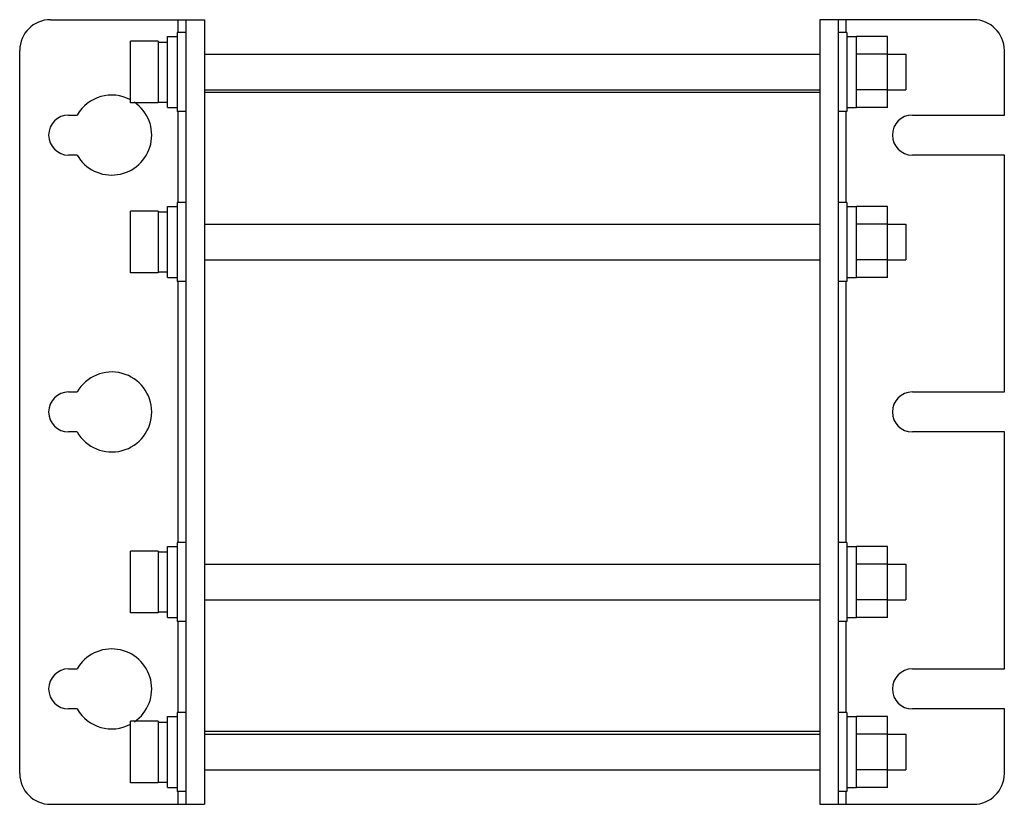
# Model space of a CAD drawing. Header units: millimetres. Extents: x 23 to 183, y 79 to 207.
import ezdxf

# ---------------------------------------------------------------- set-up
doc = ezdxf.new("R2010")
doc.units = ezdxf.units.MM
doc.header["$LTSCALE"] = 18.64553
doc.layers.get('0').update_dxf_attribs({"linetype": 'CONTINUOUS'})

msp = doc.modelspace()

# ---------------------------------------------------------------- linework, layer by layer
at = {"color": 7, "linetype": 'Continuous'}
for p, q in [((27.88, 206.77), (52.88, 206.77)), ((48.63, 204.67), (48.63, 206.77)), ((49.88, 206.77), (49.88, 79.27)), ((52.88, 206.77), (52.88, 79.27)), ((152.88, 206.77), (152.88, 79.27)), ((177.88, 206.77), (152.88, 206.77)), ((155.88, 206.77), (155.88, 79.27)), ((157.13, 206.77), (157.13, 204.67)), ((40.88, 193.27), (40.88, 203.27)), ((45.38, 203.27), (40.88, 203.27)), ((45.38, 203.27), (45.38, 193.27)), ((46.88, 192.52), (46.88, 204.02)), ((46.88, 204.02), (48.48, 204.02)), ((48.48, 204.67), (48.48, 191.87)), ((49.88, 204.67), (48.48, 204.67)), ((157.28, 204.67), (155.88, 204.67)), ((157.28, 204.67), (157.28, 191.87)), ((157.28, 204.02), (158.88, 204.02)), ((158.88, 192.5), (158.88, 204.04)), ((163.88, 204.04), (158.88, 204.04)), ((163.88, 192.5), (163.88, 204.04)), ((22.88, 84.27), (22.88, 201.77)), ((45.38, 203.14), (46.88, 203.14)), ((182.88, 191.27), (182.88, 201.77)), ((52.88, 201.17), (152.88, 201.17)), ((163.88, 201.16), (158.88, 201.16)), ((163.88, 201.17), (166.88, 201.17)), ((166.88, 201.17), (166.88, 195.37)), ((52.88, 195.37), (152.88, 195.37)), ((163.88, 195.38), (158.88, 195.38)), ((163.88, 195.37), (166.88, 195.37)), ((152.88, 194.92), (52.88, 194.92)), ((45.38, 193.27), (40.88, 193.27)), ((45.38, 193.39), (46.88, 193.39)), ((46.88, 192.52), (48.48, 192.52)), ((157.28, 192.52), (158.88, 192.52)), ((163.88, 192.5), (158.88, 192.5)), ((30.83, 191.27), (32.2, 191.27)), ((49.88, 191.87), (48.48, 191.87)), ((48.63, 177.04), (48.63, 191.87)), ((157.28, 191.87), (155.88, 191.87)), ((157.13, 191.87), (157.13, 177.04)), ((167.93, 191.27), (182.88, 191.27)), ((32.2, 184.77), (30.83, 184.77)), ((182.88, 184.77), (167.93, 184.77)), ((182.88, 146.27), (182.88, 184.77)), ((46.88, 164.89), (46.88, 176.39)), ((46.88, 176.39), (48.48, 176.39)), ((48.48, 177.04), (48.48, 164.24)), ((49.88, 177.04), (48.48, 177.04)), ((157.28, 177.04), (155.88, 177.04)), ((157.28, 177.04), (157.28, 164.24)), ((157.28, 176.39), (158.88, 176.39)), ((163.88, 176.42), (158.88, 176.42)), ((158.88, 164.87), (158.88, 176.42)), ((163.88, 164.87), (163.88, 176.42)), ((40.88, 165.64), (40.88, 175.64)), ((45.38, 175.64), (40.88, 175.64)), ((45.38, 175.64), (45.38, 165.64)), ((45.38, 175.52), (46.88, 175.52)), ((52.88, 173.54), (152.88, 173.54)), ((163.88, 173.53), (158.88, 173.53)), ((163.88, 173.54), (166.88, 173.54)), ((166.88, 173.54), (166.88, 167.74)), ((52.88, 167.74), (152.88, 167.74)), ((163.88, 167.76), (158.88, 167.76)), ((163.88, 167.74), (166.88, 167.74)), ((45.38, 165.64), (40.88, 165.64)), ((45.38, 165.77), (46.88, 165.77)), ((46.88, 164.89), (48.48, 164.89)), ((157.28, 164.89), (158.88, 164.89)), ((163.88, 164.87), (158.88, 164.87)), ((49.88, 164.24), (48.48, 164.24)), ((48.63, 121.79), (48.63, 164.24)), ((157.28, 164.24), (155.88, 164.24)), ((157.13, 164.24), (157.13, 121.79)), ((30.83, 146.27), (32.2, 146.27)), ((167.93, 146.27), (182.88, 146.27)), ((32.2, 139.77), (30.83, 139.77)), ((182.88, 139.77), (167.93, 139.77)), ((182.88, 101.27), (182.88, 139.77)), ((48.48, 121.79), (48.48, 108.99)), ((49.88, 121.79), (48.48, 121.79)), ((157.28, 121.79), (155.88, 121.79)), ((157.28, 121.79), (157.28, 108.99)), ((40.88, 110.39), (40.88, 120.39)), ((45.38, 120.39), (40.88, 120.39)), ((45.38, 120.39), (45.38, 110.39)), ((45.38, 120.27), (46.88, 120.27)), ((46.88, 109.64), (46.88, 121.14)), ((46.88, 121.14), (48.48, 121.14)), ((157.28, 121.14), (158.88, 121.14)), ((163.88, 121.17), (158.88, 121.17)), ((158.88, 109.62), (158.88, 121.17)), ((163.88, 109.62), (163.88, 121.17)), ((52.88, 118.29), (152.88, 118.29)), ((163.88, 118.28), (158.88, 118.28)), ((163.88, 118.29), (166.88, 118.29)), ((166.88, 118.29), (166.88, 112.49)), ((52.88, 112.49), (152.88, 112.49)), ((163.88, 112.51), (158.88, 112.51)), ((163.88, 112.49), (166.88, 112.49)), ((45.38, 110.52), (46.88, 110.52)), ((45.38, 110.39), (40.88, 110.39)), ((46.88, 109.64), (48.48, 109.64)), ((49.88, 108.99), (48.48, 108.99)), ((48.63, 94.17), (48.63, 108.99)), ((157.28, 108.99), (155.88, 108.99)), ((157.13, 108.99), (157.13, 94.17)), ((157.28, 109.64), (158.88, 109.64)), ((163.88, 109.62), (158.88, 109.62)), ((30.83, 101.27), (32.2, 101.27)), ((167.93, 101.27), (182.88, 101.27)), ((32.2, 94.77), (30.83, 94.77)), ((182.88, 94.77), (167.93, 94.77)), ((182.88, 84.27), (182.88, 94.77)), ((46.88, 82.02), (46.88, 93.52)), ((46.88, 93.52), (48.48, 93.52)), ((48.48, 94.17), (48.48, 81.37)), ((49.88, 94.17), (48.48, 94.17)), ((157.28, 94.17), (155.88, 94.17)), ((157.28, 94.17), (157.28, 81.37)), ((157.28, 93.52), (158.88, 93.52)), ((163.88, 93.54), (158.88, 93.54)), ((158.88, 82), (158.88, 93.54)), ((163.88, 82), (163.88, 93.54)), ((40.88, 82.77), (40.88, 92.77)), ((45.38, 92.77), (40.88, 92.77)), ((45.38, 92.77), (45.38, 82.77)), ((45.38, 92.64), (46.88, 92.64)), ((152.88, 91.12), (52.88, 91.12)), ((52.88, 90.67), (152.88, 90.67)), ((163.88, 90.66), (158.88, 90.66)), ((163.88, 90.67), (166.88, 90.67)), ((166.88, 90.67), (166.88, 84.87)), ((52.88, 84.87), (152.88, 84.87)), ((163.88, 84.88), (158.88, 84.88)), ((163.88, 84.87), (166.88, 84.87)), ((45.38, 82.77), (40.88, 82.77)), ((45.38, 82.89), (46.88, 82.89)), ((46.88, 82.02), (48.48, 82.02)), ((157.28, 82.02), (158.88, 82.02)), ((163.88, 82), (158.88, 82)), ((49.88, 81.37), (48.48, 81.37)), ((48.63, 79.27), (48.63, 81.37)), ((157.28, 81.37), (155.88, 81.37)), ((157.13, 81.37), (157.13, 79.27)), ((27.88, 79.27), (52.88, 79.27)), ((152.88, 79.27), (177.88, 79.27))]:
    msp.add_line(p, q, dxfattribs=at)
for centre, radius, start, end in [((27.88, 201.77), 5, 90, 180), ((177.88, 201.77), 5, 0, 90), ((37.83, 188.02), 6.5, 61.8508, 150), ((37.83, 188.02), 6.5, 210, 55.2799), ((30.83, 188.02), 3.25, 89.9995, 269.9995), ((167.93, 188.02), 3.25, 90, 270), ((37.83, 143.02), 6.5, 210, 150), ((30.83, 143.02), 3.25, 89.9995, 269.9995), ((167.93, 143.02), 3.25, 90, 270), ((37.83, 98.02), 6.5, 304.7416, 150), ((30.83, 98.02), 3.25, 89.9995, 269.9995), ((167.93, 98.02), 3.25, 90, 270), ((37.83, 98.02), 6.5, 210, 298.1603), ((27.88, 84.27), 5, 180, 270), ((177.88, 84.27), 5, 270, 360)]:
    msp.add_arc(centre, radius, start, end, dxfattribs=at)

doc.saveas('drawing.dxf')
